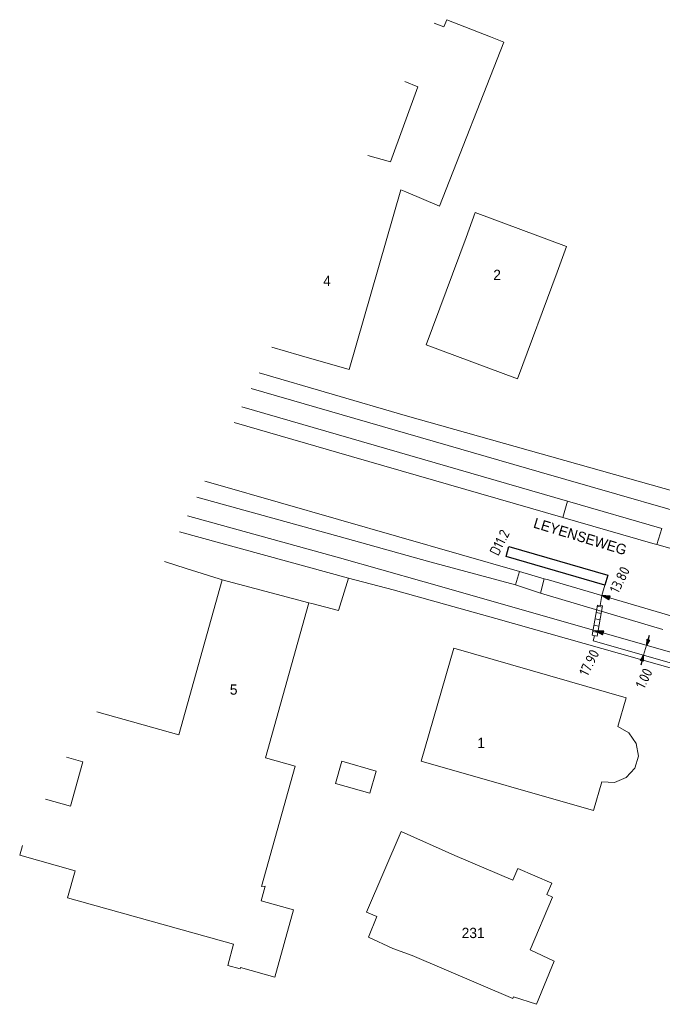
# Model space of a CAD drawing. Header units: inches. Extents: x 142188 to 142369, y 459568 to 459827.
# Tile 2 of 5: x 142188 to 142251, y 459656 to 459752. Entities that reach past the tile are written whole.
import ezdxf
from ezdxf.enums import TextEntityAlignment as Align

# ---------------------------------------------------------------- set-up
doc = ezdxf.new("R2010")
doc.units = ezdxf.units.IN
doc.header["$LTSCALE"] = 0.25
doc.header["$MEASUREMENT"] = 0
for name, color, linetype in [('BUIS', 1, 'Continuous'), ('GEBOUW', 3, 'Continuous'), ('KABEL', 3, 'Continuous'), ('LUS-T-CODE', 1, 'Continuous'), ('LUSSEN', 7, 'Continuous'), ('MAAT-T-CODE', 1, 'Continuous'), ('MAATVOERING', 7, 'Continuous'), ('UITSLIJPER', 1, 'Continuous')]:
    doc.layers.add(name, color=color, linetype=linetype)
for name, color, linetype, lineweight in [('GEO_Huisnummer', 7, 'Continuous', 0), ('GEO_Overige lijn', 7, 'Continuous', 0), ('GEO_Straatnaam', 7, 'Continuous', 0), ('ONDERGROND', 7, 'Continuous', 30)]:
    doc.layers.add(name, color=color, linetype=linetype, lineweight=lineweight)
doc.styles.add('I020-1', font='ISO', dxfattribs={"height": 2})
doc.styles.add('Style-LOW_RES_FILLED', font='LOW_RES_FILLED.shx')

# ---------------------------------------------------------------- blocks, each defined once
blk = doc.blocks.new('V_10X1')
blk.add_lwpolyline([(0.5, 0), (0.5, -10), (-0.5, -10), (-0.5, 0)], close=True)
at = {"layer": 'LUS-T-CODE', "style": 'I020-1'}
blk.add_attdef('LUS', text='', height=1, rotation=270, dxfattribs=at).set_placement((-0.021, -11.42), align=Align.MIDDLE)
blk = doc.blocks.new('V_P2')
for p, q in [((0, 0), (0.78, 0.194)), ((0, 0), (0.78, 0.146)), ((0, 0), (0.78, 0.097)), ((0.78, 0.06), (0, 0)), ((0, 0), (0.78, 0.049)), ((0.78, 0.037), (0, 0)), ((0, 0), (0.78, 0)), ((0.78, -0.194), (0, 0)), ((0, 0), (0.78, -0.097)), ((0, 0), (0.78, -0.146)), ((0, 0), (0.78, -0.049)), ((0, 0), (0.78, 0)), ((0.78, -0.194), (0.78, 0.194))]:
    blk.add_line(p, q)
for points in [[(0.78, 0.181), (0, 0)], [(0, 0), (0.78, 0.171)], [(0.78, 0.159), (0, 0)], [(0.78, 0.135), (0, 0)], [(0, 0), (0.78, 0.121)], [(0.78, 0.11), (0, 0)], [(0.78, 0.085), (0, 0)], [(0, 0), (0.78, 0.073)], [(0, 0), (0.78, 0.026)], [(0.78, 0.012), (0, 0)], [(0.78, -0.181), (0, 0)], [(0, 0), (0.78, -0.171)], [(0.78, -0.159), (0, 0)], [(0.78, -0.135), (0, 0)], [(0, 0), (0.78, -0.121)], [(0.78, -0.11), (0, 0)], [(0, 0), (0.78, -0.073)], [(0.78, -0.037), (0, 0)], [(0, 0), (0.78, -0.026)], [(0.78, -0.06), (0, 0)], [(0.78, -0.085), (0, 0)], [(0.78, -0.012), (0, 0)]]:
    blk.add_lwpolyline(points)
at = {"layer": 'MAAT-T-CODE', "style": 'I020-1'}
blk.add_attdef('MAAT', text='', height=1, dxfattribs=at).set_placement((1.5, 0), align=Align.MIDDLE)
blk = doc.blocks.new('V_PL')
at = {"layer": 'MAATVOERING'}
for points in [[(-1, 0), (0, 0)], [(-0.567, 0.142), (0, 0)], [(-0.567, -0.142), (-0.567, 0.142)], [(-0.567, 0.125), (0, 0)], [(-0.567, 0.107), (0, 0)], [(-0.567, 0.089), (0, 0)], [(-0.567, 0.072), (0, 0)], [(-0.567, 0.055), (0, 0)], [(-0.567, 0.037), (0, 0)], [(-0.567, 0.019), (0, 0)], [(-0.567, -0.125), (0, 0)], [(-0.567, -0.089), (0, 0)], [(-0.567, -0.055), (0, 0)], [(-0.567, -0.019), (0, 0)], [(-0.567, -0.142), (0, 0)], [(-0.567, -0.037), (0, 0)], [(-0.567, -0.072), (0, 0)], [(-0.567, -0.107), (0, 0)], [(0, 0), (-0.567, 0)]]:
    blk.add_lwpolyline(points, dxfattribs=at)
blk = doc.blocks.new('V_PR')
at = {"layer": 'MAATVOERING'}
for points in [[(0.567, 0.142), (0, 0)], [(0.567, 0.125), (0, 0)], [(0.567, 0.107), (0, 0)], [(0.567, 0.089), (0, 0)], [(0.567, 0.072), (0, 0)], [(0.567, 0.055), (0, 0)], [(0.567, 0.037), (0, 0)], [(0.567, 0.019), (0, 0)], [(0.567, -0.107), (0, 0)], [(0.567, -0.072), (0, 0)], [(0.567, -0.037), (0, 0)], [(0, 0), (0.567, 0)], [(0, 0), (1, 0)], [(0.567, -0.019), (0, 0)], [(0.567, -0.055), (0, 0)], [(0.567, -0.089), (0, 0)], [(0.567, -0.125), (0, 0)], [(0.567, -0.142), (0, 0)], [(0.567, 0.142), (0.567, -0.142)]]:
    blk.add_lwpolyline(points, dxfattribs=at)
at = {"layer": 'MAAT-T-CODE', "style": 'I020-1'}
blk.add_attdef('MAAT', text='', height=1, dxfattribs=at).set_placement((1.7, 0), align=Align.MIDDLE)

msp = doc.modelspace()

# ---------------------------------------------------------------- hatches: boundary and pattern name
at = {"layer": 'BUIS', "lineweight": 0}
h = msp.add_hatch(dxfattribs=at)
h.set_pattern_fill('LINE', color=256, scale=5, angle=169.73, style=0)
h.paths.add_polyline_path([(142244.272, 459694.794), (142243.739, 459691.853), (142244.231, 459691.764), (142244.764, 459694.705)])

# ---------------------------------------------------------------- linework, layer by layer
msp.add_lwpolyline([(142244.272, 459694.794), (142243.739, 459691.853), (142244.231, 459691.764), (142244.764, 459694.705)], close=True, dxfattribs=at)
at = {"layer": 'GEBOUW', "lineweight": 0, "flags": 128}
for points in [[(142233.881, 459750), (142229.621, 459751.664), (142229.331, 459750.973), (142228.391, 459751.316)], [(142225.174, 459735.136), (142225.638, 459734.942), (142228.931, 459733.556), (142235.171, 459749.496), (142233.881, 459750)], [(142225.564, 459745.672), (142226.812, 459745.152), (142224.15, 459737.848), (142221.959, 459738.473)], [(142225.174, 459735.136), (142220.13, 459717.68), (142215.269, 459719.085), (142212.636, 459719.857)], [(142241.268, 459729.635), (142240.339, 459727.131), (142236.503, 459716.781), (142227.63, 459720.07), (142231.496, 459730.502), (142232.394, 459732.924)], [(142232.394, 459732.924), (142241.268, 459729.635)], [(142207.796, 459697.246), (142203.58, 459682.182), (142195.62, 459684.41)], [(142216.227, 459695.005), (142207.796, 459697.246)], [(142214.898, 459679.133), (142212.011, 459679.94), (142216.227, 459695.005)], [(142248.242, 459680.122), (142247.899, 459678.936), (142247.072, 459678.021), (142245.931, 459677.553), (142244.704, 459677.623), (142243.89, 459674.826), (142227.145, 459679.629), (142230.307, 459690.591), (142247.055, 459685.762), (142246.257, 459682.974), (142247.311, 459682.366), (142248.028, 459681.341), (142248.242, 459680.122)], [(142192.683, 459680.016), (142194.272, 459679.571), (142193.06, 459675.24), (142190.631, 459675.919)], [(142188.387, 459671.439), (142188.121, 459670.488), (142193.5, 459668.982), (142192.765, 459666.357), (142208.912, 459661.838), (142208.334, 459659.772), (142209.556, 459659.43), (142209.592, 459659.561), (142212.9, 459658.635), (142214.726, 459665.162), (142211.587, 459666.04), (142211.985, 459667.462), (142211.628, 459667.446), (142214.898, 459679.133)], [(142222.769, 459678.663), (142222.155, 459676.5), (142218.812, 459677.447), (142219.428, 459679.615), (142222.769, 459678.663)], [(142230.423, 459670.456), (142225.176, 459672.787), (142221.839, 459664.951), (142222.829, 459664.529), (142222.003, 459662.533), (142224.383, 459661.422), (142226.249, 459660.728)], [(142226.249, 459660.728), (142236.045, 459656.556), (142236.12, 459656.731), (142238.338, 459655.998), (142240.074, 459660.199), (142237.714, 459661.277), (142239.909, 459666.416), (142239.357, 459666.651), (142239.835, 459667.774), (142236.523, 459669.184), (142236.045, 459668.062), (142230.423, 459670.456)]]:
    msp.add_lwpolyline(points, dxfattribs=at)
at = {"layer": 'GEO_Overige lijn', "lineweight": 0, "flags": 128}
for points in [[(142258.667, 459701.965), (142238.6, 459707.739), (142210.618, 459715.827)], [(142209.723, 459714.041), (142241.344, 459704.889)], [(142205.338, 459705.285), (142219.752, 459701.294), (142227.966, 459698.983), (142236.306, 459696.739)], [(142241.344, 459704.889), (142240.886, 459703.306)], [(142250.048, 459700.66), (142250.515, 459702.22), (142241.344, 459704.889)], [(142204.425, 459703.462), (142219.214, 459699.368), (142227.424, 459697.058), (142261.246, 459687.394)]]:
    msp.add_lwpolyline(points, dxfattribs=at)
at = {"layer": 'KABEL', "lineweight": 0, "flags": 128}
for points in [[(142244.692, 459695.714), (142244.518, 459694.75)], [(142243.985, 459691.809), (142243.847, 459691.325)], [(142243.847, 459691.325), (142262.711, 459685.936)]]:
    msp.add_lwpolyline(points, dxfattribs=at)
at = {"layer": 'MAATVOERING', "lineweight": 0}
msp.add_line((142249.03, 459690.885), (142248.755, 459689.923), dxfattribs=at)
at = {"layer": 'ONDERGROND', "lineweight": 0, "flags": 128}
for points in [[(142225.572, 459713.215), (142211.381, 459717.352)], [(142240.886, 459703.306), (142220.379, 459709.239), (142208.968, 459712.535)], [(142253.058, 459705.452), (142225.572, 459713.215)], [(142257.926, 459691.778), (142250.538, 459694.007), (142239.505, 459697.228), (142239.091, 459697.347), (142236.693, 459698.037), (142207.363, 459706.475), (142206.111, 459706.83)], [(142249.64, 459700.774), (142240.886, 459703.306)], [(142203.646, 459701.907), (142220.068, 459697.403)], [(142249.64, 459700.774), (142250.048, 459700.66)], [(142250.048, 459700.66), (142252.879, 459699.862)], [(142202.197, 459699.014), (142204.313, 459698.348)], [(142204.313, 459698.348), (142207.515, 459697.335), (142207.796, 459697.246)], [(142216.227, 459695.005), (142216.504, 459694.943), (142219.091, 459694.255), (142220.068, 459697.403)], [(142220.068, 459697.403), (142224.407, 459696.264)], [(142236.306, 459696.739), (142236.693, 459698.037)], [(142238.726, 459695.94), (142239.091, 459697.347)], [(142224.407, 459696.264), (142234.378, 459693.497), (142260.372, 459686.133), (142261.984, 459684.365), (142263.023, 459682.175), (142263.779, 459679.178), (142263.487, 459675.895), (142262.415, 459672.822), (142255.179, 459657.82)], [(142238.726, 459695.94), (142236.306, 459696.739)], [(142250.635, 459692.427), (142238.726, 459695.94)]]:
    msp.add_lwpolyline(points, dxfattribs=at)
at = {"layer": 'UITSLIJPER', "lineweight": 0}
msp.add_lwpolyline([(142244.692, 459695.714), (142244.986, 459696.731)], dxfattribs=at)

# ---------------------------------------------------------------- block references
at = {"layer": 'LUSSEN', "lineweight": 0}
ref = msp.add_blockref('V_10X1', (142245.125, 459697.211), dxfattribs=dict(at, rotation=253.868057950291))
ref.add_attrib('LUS', 'D11.2', dxfattribs={"layer": 'LUS-T-CODE', "height": 1, "rotation": 63.39755, "style": 'I020-1'}).set_placement((142234.753, 459700.863), align=Align.MIDDLE)
at = {"layer": 'MAATVOERING', "lineweight": 0}
ref = msp.add_blockref('V_P2', (142244.692, 459695.714), dxfattribs=dict(at, rotation=343.7252389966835))
ref.add_attrib('MAAT', '13.80', dxfattribs={"layer": 'MAAT-T-CODE', "height": 1, "rotation": 63.39755, "style": 'I020-1'}).set_placement((142246.426, 459697.245), align=Align.MIDDLE)
ref = msp.add_blockref('V_P2', (142244.074, 459692.301), dxfattribs=dict(at, rotation=344.0537091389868))
ref.add_attrib('MAAT', '17.90', dxfattribs={"layer": 'MAAT-T-CODE', "height": 1, "rotation": 63.39755, "style": 'I020-1'}).set_placement((142243.459, 459689.187), align=Align.MIDDLE)
at = {"layer": 'MAATVOERING', "lineweight": 0, "rotation": 254.0537091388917}
msp.add_blockref('V_PL', (142249.03, 459690.885), dxfattribs=at)
at = {"layer": 'MAATVOERING', "lineweight": 0}
ref = msp.add_blockref('V_PR', (142248.755, 459689.923), dxfattribs=dict(at, rotation=254.0537091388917))
ref.add_attrib('MAAT', '1.00', dxfattribs={"layer": 'MAAT-T-CODE', "height": 1, "rotation": 63.39755, "style": 'I020-1'}).set_placement((142248.786, 459687.67), align=Align.MIDDLE)

# ---------------------------------------------------------------- texts
at = {"layer": 'GEO_Huisnummer', "lineweight": 0, "style": 'Style-LOW_RES_FILLED'}
for s, p in [('4', (142217.616, 459725.792)), ('2', (142234.144, 459726.368)), ('5', (142208.544, 459686.08)), ('1', (142232.592, 459680.896)), ('231', (142231.072, 459662.432))]:
    msp.add_text(s, height=1, dxfattribs=at).set_placement(p)
at = {"layer": 'GEO_Straatnaam', "lineweight": 0, "style": 'Style-LOW_RES_FILLED'}
msp.add_text('LEYENSEWEG', height=1, rotation=343.15049, dxfattribs=at).set_placement((142237.966, 459702.335))

doc.saveas('drawing.dxf')
